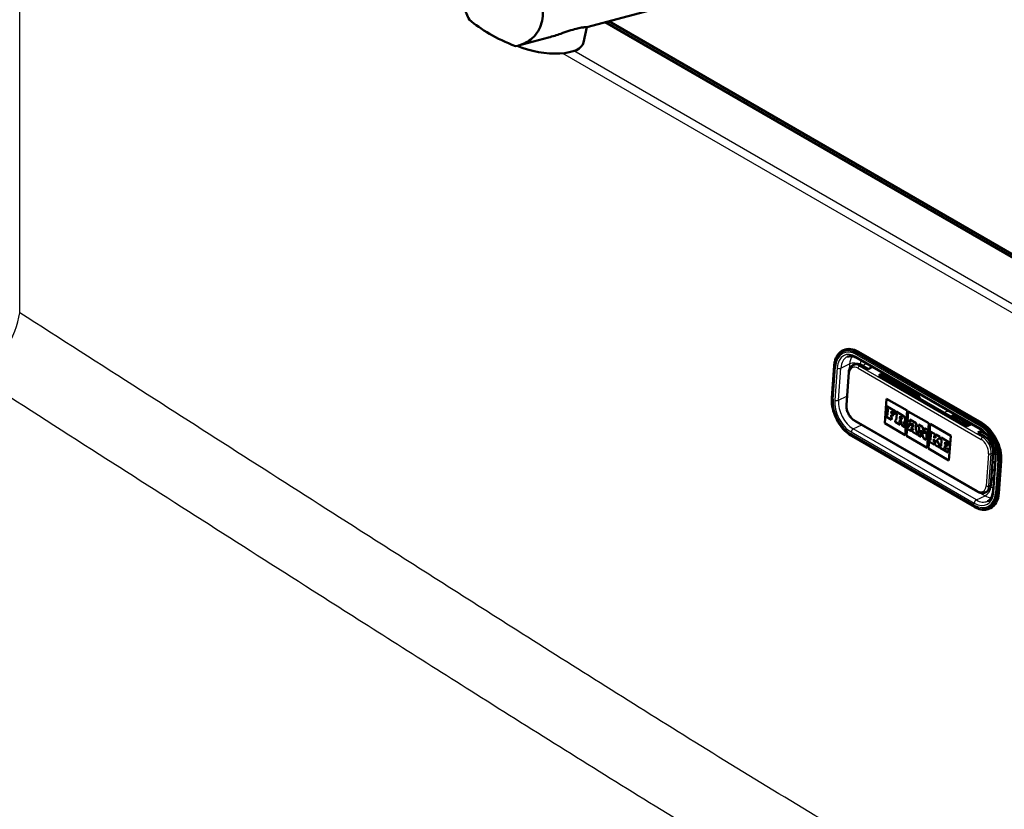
# Model space of a CAD drawing. Header units: millimetres. Extents: x 100 to 2000, y 93 to 2870.
# Tile 6 of 9: x 1158 to 1418, y 1597 to 1805. Entities that reach past the tile are written whole.
import ezdxf

# ---------------------------------------------------------------- set-up
doc = ezdxf.new("R2010")
doc.units = ezdxf.units.MM
doc.header["$LTSCALE"] = 10
doc.layers.add('Visible Edges(ISO)', color=7, linetype='Continuous', lineweight=50)
doc.layers.add('Visible Tangent Edges(ISO)', color=7, linetype='Continuous', lineweight=25)

msp = doc.modelspace()

# ---------------------------------------------------------------- linework, layer by layer
at = {"layer": 'Visible Edges(ISO)'}
for p, q in [((1434.27, 1836.8), (1308.15, 1803.01)), ((1314.01, 1804.58), (1666.53, 1601.05)), ((1307.34, 1799.02), (1308.16, 1803.01)), ((1666.18, 1600.44), (1313.04, 1804.32)), ((1298.05, 1800.3), (1290.1, 1798.17)), ((1375.73, 1717.63), (1375.98, 1717.75)), ((1412.44, 1698.54), (1379.91, 1717.32)), ((1372.87, 1705.15), (1373.49, 1713.64)), ((1378.44, 1713.75), (1378.94, 1713.99)), ((1379.55, 1715.64), (1412.08, 1696.86)), ((1382.42, 1712.78), (1380.66, 1713.8)), ((1377.33, 1711.85), (1376.71, 1703.36)), ((1383.57, 1713.32), (1382.42, 1712.78)), ((1385.25, 1711.15), (1386.4, 1711.69)), ((1408.59, 1697.67), (1385.25, 1711.15)), ((1386.71, 1711.51), (1385.56, 1710.97)), ((1386.3, 1711.32), (1394.67, 1706.49)), ((1386.83, 1698.45), (1387.3, 1704.93)), ((1386.84, 1698.45), (1387.31, 1704.93)), ((1387.3, 1704.93), (1392.74, 1701.79)), ((1387.36, 1700.72), (1387.31, 1700.13)), ((1387.56, 1700.61), (1387.36, 1700.72)), ((1387.56, 1700.6), (1387.36, 1700.72)), ((1387.36, 1700.72), (1387.36, 1700.72)), ((1387.51, 1702.85), (1387.47, 1702.3)), ((1387.47, 1702.3), (1387.68, 1702.18)), ((1387.51, 1702.85), (1387.52, 1702.86)), ((1389.63, 1701.63), (1387.51, 1702.85)), ((1389.64, 1701.63), (1387.52, 1702.86)), ((1387.68, 1702.18), (1387.56, 1700.6)), ((1388.5, 1700.06), (1388.54, 1700.62)), ((1388.5, 1700.06), (1388.54, 1700.61)), ((1388.54, 1700.62), (1388.98, 1700.36)), ((1388.57, 1701.09), (1388.61, 1701.64)), ((1389.02, 1700.83), (1388.57, 1701.09)), ((1388.57, 1701.09), (1388.58, 1701.09)), ((1388.58, 1701.09), (1388.62, 1701.64)), ((1389.02, 1700.83), (1388.58, 1701.09)), ((1388.61, 1701.64), (1389.1, 1701.36)), ((1388.98, 1700.36), (1389.02, 1700.83)), ((1388.98, 1700.36), (1388.99, 1700.36)), ((1388.99, 1700.36), (1389.02, 1700.83)), ((1389.02, 1700.83), (1389.02, 1700.83)), ((1389.1, 1701.36), (1389.08, 1701.09)), ((1389.08, 1701.09), (1389.57, 1700.8)), ((1389.57, 1700.8), (1389.63, 1701.63)), ((1389.57, 1700.8), (1389.58, 1700.8)), ((1389.58, 1700.8), (1389.64, 1701.63)), ((1389.63, 1701.63), (1389.64, 1701.63)), ((1389.82, 1701.52), (1389.78, 1700.97)), ((1389.78, 1700.97), (1390.02, 1700.83)), ((1391.68, 1700.44), (1389.82, 1701.52)), ((1389.82, 1701.52), (1389.83, 1701.52)), ((1391.69, 1700.45), (1389.83, 1701.52)), ((1390.02, 1700.83), (1389.9, 1699.25)), ((1392.74, 1701.79), (1392.27, 1695.31)), ((1392.6, 1695.12), (1393.07, 1701.6)), ((1392.6, 1695.12), (1393.07, 1701.6)), ((1393.07, 1701.6), (1398.51, 1698.46)), ((1405.16, 1700.43), (1409.32, 1698.03)), ((1378.9, 1699.12), (1411.42, 1680.34)), ((1392.27, 1695.31), (1386.83, 1698.45)), ((1386.83, 1698.45), (1386.84, 1698.45)), ((1392.27, 1695.32), (1386.84, 1698.45)), ((1387.31, 1700.13), (1388.66, 1699.35)), ((1388.71, 1699.95), (1388.5, 1700.06)), ((1388.7, 1699.94), (1388.5, 1700.06)), ((1388.5, 1700.06), (1388.5, 1700.06)), ((1388.66, 1699.35), (1388.71, 1699.95)), ((1388.66, 1699.35), (1388.7, 1699.94)), ((1388.66, 1699.35), (1388.66, 1699.35)), ((1388.7, 1699.94), (1388.71, 1699.95)), ((1389.66, 1699.39), (1389.62, 1698.79)), ((1389.62, 1698.79), (1390.92, 1698.04)), ((1389.9, 1699.25), (1389.66, 1699.39)), ((1389.66, 1699.39), (1389.67, 1699.39)), ((1389.9, 1699.26), (1389.67, 1699.39)), ((1390.76, 1698.75), (1390.8, 1699.32)), ((1390.76, 1698.75), (1390.77, 1698.76)), ((1390.97, 1698.63), (1390.76, 1698.75)), ((1390.77, 1698.76), (1390.81, 1699.32)), ((1390.97, 1698.64), (1390.77, 1698.76)), ((1390.8, 1699.32), (1391.1, 1699.15)), ((1390.83, 1699.72), (1390.87, 1700.34)), ((1391.09, 1699.56), (1390.83, 1699.72)), ((1390.83, 1699.72), (1390.84, 1699.72)), ((1390.84, 1699.72), (1390.88, 1700.33)), ((1391.1, 1699.57), (1390.84, 1699.72)), ((1390.87, 1700.34), (1391.14, 1700.19)), ((1390.92, 1698.04), (1390.97, 1698.63)), ((1390.92, 1698.04), (1390.93, 1698.05)), ((1390.93, 1698.05), (1390.97, 1698.64)), ((1390.97, 1698.63), (1390.97, 1698.64)), ((1391.1, 1699.15), (1391.45, 1697.74)), ((1392.08, 1697.99), (1391.85, 1698.88)), ((1392.09, 1698), (1391.86, 1698.88)), ((1392, 1698.91), (1392.01, 1698.92)), ((1392.08, 1697.99), (1392.09, 1698)), ((1392.29, 1697.87), (1392.08, 1697.99)), ((1392.29, 1697.88), (1392.09, 1698)), ((1392.24, 1697.28), (1392.29, 1697.87)), ((1392.25, 1697.28), (1392.29, 1697.88)), ((1392.29, 1697.87), (1392.29, 1697.88)), ((1393.62, 1698.75), (1393.09, 1697.41)), ((1393.48, 1699.41), (1393.44, 1698.86)), ((1393.44, 1698.86), (1393.62, 1698.75)), ((1395.15, 1698.45), (1393.48, 1699.41)), ((1395.14, 1698.45), (1393.48, 1699.41)), ((1393.48, 1699.41), (1393.48, 1699.41)), ((1393.92, 1697.66), (1394.19, 1698.45)), ((1393.93, 1697.67), (1394.19, 1698.44)), ((1394.19, 1698.45), (1394.31, 1697.44)), ((1395.21, 1696.19), (1394.92, 1698)), ((1394.92, 1698), (1395.1, 1697.9)), ((1395.21, 1696.19), (1394.93, 1698)), ((1395.1, 1697.9), (1395.14, 1698.45)), ((1395.1, 1697.9), (1395.11, 1697.9)), ((1395.11, 1697.9), (1395.15, 1698.45)), ((1395.14, 1698.45), (1395.15, 1698.45)), ((1395.74, 1698.1), (1395.7, 1697.55)), ((1396.78, 1697.51), (1395.74, 1698.11)), ((1395.74, 1698.1), (1395.74, 1698.11)), ((1396.77, 1697.51), (1395.74, 1698.1)), ((1398.51, 1698.46), (1398.03, 1691.98)), ((1398.36, 1691.79), (1398.83, 1698.27)), ((1398.37, 1691.79), (1398.84, 1698.27)), ((1398.83, 1698.27), (1404.27, 1695.13)), ((1408.59, 1697.67), (1409.73, 1698.22)), ((1391.45, 1697.74), (1392.24, 1697.28)), ((1392.24, 1697.28), (1392.25, 1697.28)), ((1392.94, 1697.5), (1392.89, 1696.9)), ((1392.89, 1696.9), (1393.88, 1696.33)), ((1393.09, 1697.41), (1392.94, 1697.5)), ((1393.09, 1697.41), (1392.94, 1697.5)), ((1392.94, 1697.5), (1392.94, 1697.5)), ((1393.71, 1697.05), (1393.8, 1697.28)), ((1393.93, 1696.93), (1393.71, 1697.05)), ((1393.71, 1697.05), (1393.72, 1697.05)), ((1393.72, 1697.05), (1393.8, 1697.28)), ((1393.93, 1696.93), (1393.72, 1697.05)), ((1393.8, 1697.28), (1394.36, 1696.95)), ((1393.88, 1696.33), (1393.93, 1696.93)), ((1393.88, 1696.33), (1393.89, 1696.34)), ((1393.89, 1696.34), (1393.93, 1696.93)), ((1393.92, 1697.66), (1393.93, 1697.67)), ((1394.31, 1697.44), (1393.92, 1697.66)), ((1394.31, 1697.45), (1393.93, 1697.67)), ((1393.93, 1696.93), (1393.93, 1696.93)), ((1394.17, 1696.78), (1394.13, 1696.19)), ((1394.13, 1696.19), (1395.37, 1695.48)), ((1394.17, 1696.78), (1394.18, 1696.79)), ((1394.4, 1696.65), (1394.17, 1696.78)), ((1394.4, 1696.66), (1394.18, 1696.79)), ((1394.36, 1696.95), (1394.4, 1696.65)), ((1395.42, 1696.07), (1395.21, 1696.19)), ((1395.41, 1696.07), (1395.21, 1696.19)), ((1395.21, 1696.19), (1395.21, 1696.19)), ((1395.37, 1695.48), (1395.42, 1696.07)), ((1395.37, 1695.48), (1395.41, 1696.07)), ((1395.37, 1695.48), (1395.37, 1695.48)), ((1395.41, 1696.07), (1395.42, 1696.07)), ((1395.58, 1695.97), (1395.54, 1695.38)), ((1395.54, 1695.38), (1396.46, 1694.84)), ((1395.8, 1695.84), (1395.58, 1695.97)), ((1395.58, 1695.97), (1395.59, 1695.97)), ((1395.8, 1695.85), (1395.59, 1695.97)), ((1395.7, 1697.55), (1395.92, 1697.43)), ((1395.92, 1697.43), (1395.8, 1695.84)), ((1396.32, 1695.54), (1396.39, 1696.59)), ((1396.32, 1695.54), (1396.33, 1695.55)), ((1396.5, 1695.44), (1396.32, 1695.54)), ((1396.33, 1695.55), (1396.4, 1696.57)), ((1396.51, 1695.44), (1396.33, 1695.55)), ((1396.39, 1696.59), (1397.09, 1694.48)), ((1396.46, 1694.84), (1396.5, 1695.44)), ((1396.47, 1694.85), (1396.51, 1695.44)), ((1396.5, 1695.44), (1396.51, 1695.44)), ((1397.38, 1695.66), (1396.77, 1697.51)), ((1396.77, 1697.51), (1396.78, 1697.51)), ((1397.38, 1695.68), (1396.78, 1697.51)), ((1397.3, 1697.2), (1397.26, 1696.65)), ((1397.26, 1696.65), (1397.45, 1696.54)), ((1398.21, 1696.68), (1397.3, 1697.2)), ((1397.3, 1697.2), (1397.31, 1697.2)), ((1398.21, 1696.68), (1397.31, 1697.2)), ((1397.45, 1696.54), (1397.38, 1695.66)), ((1397.76, 1694.1), (1397.92, 1696.27)), ((1397.76, 1694.1), (1397.92, 1696.27)), ((1397.92, 1696.27), (1398.17, 1696.13)), ((1398.17, 1696.13), (1398.21, 1696.68)), ((1398.17, 1696.13), (1398.21, 1696.68)), ((1398.17, 1696.13), (1398.17, 1696.13)), ((1398.21, 1696.68), (1398.21, 1696.68)), ((1398.86, 1696.3), (1398.82, 1695.75)), ((1398.82, 1695.75), (1399.05, 1695.62)), ((1400.12, 1695.58), (1398.86, 1696.31)), ((1398.86, 1696.3), (1398.86, 1696.31)), ((1400.11, 1695.58), (1398.86, 1696.3)), ((1399.05, 1695.62), (1398.94, 1694.03)), ((1400.07, 1695.03), (1400.11, 1695.58)), ((1400.08, 1695.03), (1400.12, 1695.58)), ((1400.11, 1695.58), (1400.12, 1695.58)), ((1400.29, 1695.48), (1400.25, 1694.93)), ((1401.35, 1694.87), (1400.29, 1695.48)), ((1401.35, 1694.87), (1400.29, 1695.48)), ((1400.29, 1695.48), (1400.29, 1695.48)), ((1412.53, 1696.57), (1411.42, 1696.04)), ((1413.18, 1695.02), (1411.42, 1696.04)), ((1411.73, 1695.86), (1412.8, 1696.37)), ((1412.46, 1696.21), (1413.72, 1695.49)), ((1410.55, 1676.35), (1378.02, 1695.13)), ((1398.03, 1691.98), (1392.6, 1695.12)), ((1398.04, 1691.99), (1392.6, 1695.12)), ((1392.6, 1695.12), (1392.6, 1695.12)), ((1396.46, 1694.84), (1396.47, 1694.85)), ((1397.09, 1694.48), (1397.76, 1694.1)), ((1397.76, 1694.1), (1397.76, 1694.1)), ((1398.7, 1694.17), (1398.66, 1693.58)), ((1398.66, 1693.58), (1399.91, 1692.85)), ((1398.94, 1694.03), (1398.7, 1694.17)), ((1398.7, 1694.17), (1398.71, 1694.17)), ((1398.94, 1694.04), (1398.71, 1694.17)), ((1399.78, 1693.55), (1399.83, 1694.21)), ((1399.78, 1693.55), (1399.79, 1693.55)), ((1399.96, 1693.44), (1399.78, 1693.55)), ((1399.79, 1693.55), (1399.83, 1694.19)), ((1399.96, 1693.45), (1399.79, 1693.55)), ((1399.83, 1694.21), (1400.27, 1693.26)), ((1399.85, 1694.54), (1399.9, 1695.13)), ((1400.39, 1694.85), (1399.85, 1694.54)), ((1399.86, 1694.54), (1399.9, 1695.13)), ((1399.9, 1695.13), (1400.07, 1695.03)), ((1399.91, 1692.85), (1399.96, 1693.44)), ((1399.91, 1692.85), (1399.92, 1692.85)), ((1399.92, 1692.85), (1399.96, 1693.45)), ((1399.96, 1693.44), (1399.96, 1693.45)), ((1400.07, 1695.03), (1400.08, 1695.03)), ((1400.13, 1693.34), (1400.09, 1692.75)), ((1400.09, 1692.75), (1401.3, 1692.05)), ((1400.13, 1693.34), (1400.14, 1693.35)), ((1400.27, 1693.26), (1400.13, 1693.34)), ((1400.27, 1693.27), (1400.14, 1693.35)), ((1400.25, 1694.93), (1400.39, 1694.85)), ((1400.59, 1694.11), (1401.12, 1694.42)), ((1400.59, 1694.1), (1401.12, 1694.42)), ((1401.2, 1692.74), (1400.59, 1694.11)), ((1400.59, 1694.1), (1400.59, 1694.11)), ((1401.19, 1692.73), (1400.59, 1694.1)), ((1401.12, 1694.42), (1401.31, 1694.32)), ((1401.19, 1692.73), (1401.2, 1692.74)), ((1401.34, 1692.65), (1401.19, 1692.73)), ((1401.35, 1692.65), (1401.2, 1692.74)), ((1401.3, 1692.06), (1401.35, 1692.65)), ((1401.3, 1692.05), (1401.34, 1692.65)), ((1401.31, 1694.32), (1401.35, 1694.87)), ((1401.31, 1694.32), (1401.35, 1694.87)), ((1401.31, 1694.32), (1401.31, 1694.32)), ((1401.34, 1692.65), (1401.35, 1692.65)), ((1401.35, 1694.87), (1401.35, 1694.87)), ((1401.7, 1694.66), (1401.66, 1694.11)), ((1401.66, 1694.11), (1401.87, 1693.99)), ((1403.8, 1693.46), (1401.7, 1694.67)), ((1401.7, 1694.66), (1401.7, 1694.67)), ((1403.79, 1693.46), (1401.7, 1694.66)), ((1401.87, 1693.99), (1401.76, 1692.4)), ((1402.72, 1692.92), (1402.77, 1693.47)), ((1402.72, 1692.92), (1402.73, 1692.92)), ((1403.17, 1692.66), (1402.72, 1692.92)), ((1402.73, 1692.92), (1402.77, 1693.47)), ((1403.18, 1692.66), (1402.73, 1692.92)), ((1402.77, 1693.47), (1403.25, 1693.19)), ((1403.14, 1692.19), (1403.18, 1692.66)), ((1403.14, 1692.19), (1403.17, 1692.66)), ((1403.17, 1692.66), (1403.18, 1692.66)), ((1403.25, 1693.19), (1403.23, 1692.91)), ((1403.23, 1692.91), (1403.73, 1692.63)), ((1403.73, 1692.63), (1403.79, 1693.46)), ((1403.73, 1692.63), (1403.74, 1692.63)), ((1403.74, 1692.63), (1403.8, 1693.46)), ((1403.79, 1693.46), (1403.8, 1693.46)), ((1404.27, 1695.13), (1403.8, 1688.65)), ((1403.8, 1688.65), (1398.36, 1691.79)), ((1398.36, 1691.79), (1398.37, 1691.79)), ((1403.8, 1688.66), (1398.37, 1691.79)), ((1401.3, 1692.05), (1401.3, 1692.06)), ((1401.54, 1692.53), (1401.5, 1691.94)), ((1401.5, 1691.94), (1403.59, 1690.73)), ((1401.76, 1692.4), (1401.54, 1692.53)), ((1401.54, 1692.53), (1401.55, 1692.53)), ((1401.76, 1692.41), (1401.55, 1692.53)), ((1402.65, 1691.89), (1402.69, 1692.45)), ((1403.14, 1691.61), (1402.65, 1691.89)), ((1402.65, 1691.89), (1402.66, 1691.89)), ((1402.66, 1691.89), (1402.7, 1692.44)), ((1403.14, 1691.61), (1402.66, 1691.89)), ((1402.69, 1692.45), (1403.14, 1692.19)), ((1403.14, 1692.19), (1403.14, 1692.19)), ((1403.16, 1691.88), (1403.14, 1691.61)), ((1403.66, 1691.6), (1403.16, 1691.89)), ((1403.16, 1691.88), (1403.16, 1691.89)), ((1403.65, 1691.6), (1403.16, 1691.88)), ((1403.59, 1690.73), (1403.65, 1691.6)), ((1403.59, 1690.73), (1403.6, 1690.73)), ((1403.6, 1690.73), (1403.66, 1691.6)), ((1403.65, 1691.6), (1403.66, 1691.6)), ((1414.83, 1682.13), (1415.44, 1690.62)), ((1415.27, 1688.32), (1415.97, 1687.99)), ((1416.06, 1689.1), (1415.44, 1680.61)), ((1416.99, 1679.99), (1417.6, 1688.48)), ((1415.13, 1686.26), (1415.82, 1685.86)), ((1413.36, 1680.16), (1413.86, 1680.4)), ((1414.52, 1675.92), (1414.77, 1676.04))]:
    msp.add_line(p, q, dxfattribs=at)
for centre, major_axis, ratio, start_param, end_param in [((1307.24, 1807.93), (34.9, -6.53), 0.410754, 3.755836, 4.251629), ((1295.58, 1801.43), (11.76, -2.41), 0.408248, 4.278356, 6.283185), ((1379.42, 1710.53), (-3.44, 7.22), 0.625473, 5.545399, 6.283185), ((1380.44, 1710.83), (-1.51, 3.16), 0.625473, 5.545399, 6.283185), ((1391.63, 1699.7), (0.376, -0.789), 0.625473, 5.998819, 8.686991), ((1391.64, 1699.71), (0.376, -0.789), 0.625473, 0, 2.403806), ((1405.73, 1698.76), (-0.86, 1.81), 0.625473, 0.0267, 0.510855), ((1402.88, 1700.8), (-1.5, 2.6), 0.57735, 3.994796, 4.298698), ((1391.11, 1699.88), (0.157, -0.331), 0.625473, 5.545399, 8.686991), ((1391.12, 1699.88), (0.157, -0.331), 0.625473, 5.545399, 6.26615), ((1402.81, 1700.76), (2, -3.46), 0.57735, 0.861286, 1.104427), ((1411.95, 1691.75), (-3.44, 7.22), 0.625473, 3.974602, 5.545399), ((1412.97, 1692.05), (-1.51, 3.16), 0.625473, 3.974602, 5.545399), ((1412.35, 1683.56), (1.51, -3.16), 0.625473, 0, 0.83301), ((1411.33, 1683.26), (3.44, -7.22), 0.625473, 0, 0.83301)]:
    msp.add_ellipse(centre, major_axis=major_axis, ratio=ratio, start_param=start_param, end_param=end_param, dxfattribs=at)
for points, knots in [([(1277.18, 1805.01), (1276.62, 1806.05), (1276.15, 1807.15), (1275.44, 1809.16), (1275.16, 1810.12), (1274.68, 1812.1), (1274.49, 1813.11), (1274.19, 1815.09), (1274.09, 1816.07), (1273.95, 1817.93), (1273.92, 1818.8), (1273.92, 1820.47), (1273.96, 1821.3), (1274.11, 1822.82), (1274.23, 1823.5), (1274.71, 1825.29), (1275.22, 1826.12), (1276.24, 1826.83), (1276.67, 1827), (1277.18, 1827.06)], [3.250189, 3.250189, 3.250189, 3.250189, 3.606455, 3.606455, 3.897837, 3.897837, 4.18922, 4.18922, 4.480602, 4.480602, 4.771985, 4.771985, 5.094237, 5.094237, 5.41649, 5.41649, 6.060995, 6.060995, 6.40245, 6.40245, 6.40245, 6.40245]), ([(1289.32, 1820.05), (1290.17, 1819.2), (1290.98, 1818.33), (1293.05, 1815.83), (1294.3, 1813.98), (1295.62, 1811.15), (1295.96, 1810.2), (1296.43, 1808.33), (1296.55, 1807.4), (1296.55, 1806.53), (1296.55, 1805.73), (1296.45, 1804.93), (1296.04, 1803.4), (1295.72, 1802.66), (1294.9, 1801.32), (1294.4, 1800.71), (1293.25, 1799.67), (1292.62, 1799.24), (1291.16, 1798.48), (1290.26, 1798.17), (1289.32, 1798)], [-1.630466, -1.630466, -1.630466, -1.630466, -1.289011, -1.289011, -0.644505, -0.644505, -0.322253, -0.322253, 0, 0, 0, 0.291382, 0.291382, 0.582765, 0.582765, 0.874147, 0.874147, 1.16553, 1.16553, 1.521796, 1.521796, 1.521796, 1.521796]), ([(1298.05, 1800.31), (1299.14, 1800.6), (1300.24, 1800.95), (1302.04, 1801.57), (1302.78, 1801.83), (1304.14, 1802.28), (1304.77, 1802.48), (1305.32, 1802.63), (1305.86, 1802.77), (1306.34, 1802.87), (1307.13, 1802.99), (1307.44, 1803.01), (1307.97, 1803.02), (1308.13, 1803.01), (1308.15, 1803.01)], [-0.807034, -0.807034, -0.807034, -0.807034, -0.481393, -0.481393, -0.240697, -0.240697, 0, 0, 0, 0.240697, 0.240697, 0.481393, 0.481393, 0.807034, 0.807034, 0.807034, 0.807034]), ([(1373.49, 1713.64), (1373.51, 1714.02), (1373.57, 1714.38), (1373.73, 1715.07), (1373.83, 1715.39), (1374.09, 1715.99), (1374.25, 1716.27), (1374.6, 1716.76), (1374.8, 1716.98), (1375.24, 1717.36), (1375.48, 1717.51), (1375.73, 1717.63)], [0, 0, 0, 0, 0.1666019, 0.1666019, 0.3332039, 0.3332039, 0.4998058, 0.4998058, 0.6664078, 0.6664078, 0.8330097, 0.8330097, 0.8330097, 0.8330097]), ([(1376.91, 1715.98), (1377.04, 1716.04), (1377.19, 1716.09), (1377.49, 1716.16), (1377.66, 1716.17), (1378, 1716.17), (1378.18, 1716.15), (1378.55, 1716.08), (1378.75, 1716.02), (1379.14, 1715.86), (1379.35, 1715.76), (1379.55, 1715.64)], [0.8330097, 0.8330097, 0.8330097, 0.8330097, 0.980567, 0.980567, 1.1281244, 1.1281244, 1.2756817, 1.2756817, 1.423239, 1.423239, 1.5707963, 1.5707963, 1.5707963, 1.5707963]), ([(1378.44, 1713.75), (1378.31, 1713.69), (1378.18, 1713.61), (1377.96, 1713.41), (1377.85, 1713.3), (1377.68, 1713.06), (1377.61, 1712.92), (1377.48, 1712.64), (1377.43, 1712.49), (1377.36, 1712.18), (1377.34, 1712.02), (1377.33, 1711.85)], [2.3085829, 2.3085829, 2.3085829, 2.3085829, 2.4751849, 2.4751849, 2.6417868, 2.6417868, 2.8083888, 2.8083888, 2.9749907, 2.9749907, 3.1415927, 3.1415927, 3.1415927, 3.1415927]), ([(1395.87, 1705.02), (1395.83, 1705.11), (1395.78, 1705.21), (1395.62, 1705.5), (1395.5, 1705.68), (1395.25, 1706), (1395.12, 1706.13), (1394.88, 1706.35), (1394.77, 1706.43), (1394.67, 1706.49), (1394.67, 1706.49), (1394.67, 1706.49)], [3.844746, 3.844746, 3.844746, 3.844746, 3.9685603, 3.9685603, 4.2243746, 4.2243746, 4.4737795, 4.4737795, 4.7112197, 4.7112197, 4.712389, 4.712389, 4.712389, 4.712389]), ([(1378.02, 1695.13), (1377.43, 1695.47), (1376.84, 1695.92), (1375.75, 1697.01), (1375.24, 1697.65), (1374.35, 1699.03), (1373.96, 1699.78), (1373.35, 1701.32), (1373.13, 1702.12), (1372.86, 1703.68), (1372.82, 1704.44), (1372.87, 1705.15)], [4.712389, 4.712389, 4.712389, 4.712389, 5.026548, 5.026548, 5.340708, 5.340708, 5.654867, 5.654867, 5.969026, 5.969026, 6.283185, 6.283185, 6.283185, 6.283185]), ([(1376.71, 1703.36), (1376.69, 1703.05), (1376.71, 1702.73), (1376.82, 1702.07), (1376.91, 1701.74), (1377.17, 1701.09), (1377.33, 1700.78), (1377.7, 1700.2), (1377.91, 1699.94), (1378.38, 1699.47), (1378.63, 1699.28), (1378.9, 1699.12)], [3.141593, 3.141593, 3.141593, 3.141593, 3.455752, 3.455752, 3.769911, 3.769911, 4.08407, 4.08407, 4.39823, 4.39823, 4.712389, 4.712389, 4.712389, 4.712389]), ([(1404.83, 1700.55), (1404.83, 1700.55), (1404.83, 1700.55), (1404.84, 1700.55), (1404.85, 1700.55), (1404.91, 1700.54), (1404.95, 1700.53), (1405.04, 1700.49), (1405.09, 1700.47), (1405.16, 1700.43)], [1.0741745, 1.0741745, 1.0741745, 1.0741745, 1.1281244, 1.1281244, 1.2756817, 1.2756817, 1.423239, 1.423239, 1.5707963, 1.5707963, 1.5707963, 1.5707963]), ([(1412.08, 1696.86), (1412.5, 1696.62), (1412.93, 1696.29), (1413.75, 1695.49), (1414.13, 1695.02), (1414.83, 1693.98), (1415.13, 1693.41), (1415.62, 1692.23), (1415.8, 1691.62), (1416.04, 1690.43), (1416.09, 1689.86), (1416.06, 1689.25), (1416.06, 1689.17), (1416.06, 1689.1)], [1.570796, 1.570796, 1.570796, 1.570796, 1.87489, 1.87489, 2.179173, 2.179173, 2.48542, 2.48542, 2.792121, 2.792121, 3.097411, 3.097411, 3.141593, 3.141593, 3.141593, 3.141593]), ([(1411.42, 1680.34), (1411.55, 1680.27), (1411.67, 1680.21), (1411.93, 1680.11), (1412.06, 1680.07), (1412.33, 1680.01), (1412.46, 1680), (1412.73, 1680), (1412.86, 1680.01), (1413.12, 1680.07), (1413.24, 1680.11), (1413.36, 1680.16)], [4.712389, 4.712389, 4.712389, 4.712389, 4.8599463, 4.8599463, 5.0075036, 5.0075036, 5.1550609, 5.1550609, 5.3026183, 5.3026183, 5.4501756, 5.4501756, 5.4501756, 5.4501756]), ([(1415.44, 1680.61), (1415.42, 1680.33), (1415.38, 1680.06), (1415.26, 1679.56), (1415.19, 1679.33), (1415.01, 1678.92), (1414.91, 1678.73), (1414.67, 1678.41), (1414.55, 1678.27), (1414.28, 1678.04), (1414.13, 1677.95), (1413.98, 1677.88)], [3.1415927, 3.1415927, 3.1415927, 3.1415927, 3.3081946, 3.3081946, 3.4747965, 3.4747965, 3.6413985, 3.6413985, 3.8080004, 3.8080004, 3.9746024, 3.9746024, 3.9746024, 3.9746024]), ([(1414.52, 1675.92), (1414.3, 1675.81), (1414.06, 1675.73), (1413.56, 1675.62), (1413.3, 1675.6), (1412.77, 1675.6), (1412.5, 1675.63), (1411.95, 1675.75), (1411.67, 1675.83), (1411.11, 1676.05), (1410.83, 1676.19), (1410.55, 1676.35)], [3.9746024, 3.9746024, 3.9746024, 3.9746024, 4.1221597, 4.1221597, 4.269717, 4.269717, 4.4172743, 4.4172743, 4.5648317, 4.5648317, 4.712389, 4.712389, 4.712389, 4.712389])]:
    msp.add_open_spline(points, degree=3, knots=knots, dxfattribs=at)
at = {"layer": 'Visible Tangent Edges(ISO)'}
for p, q in [((1158.42, 1727.64), (1158.42, 1878.9)), ((1640.25, 1603.06), (1304.77, 1796.75)), ((1301.77, 1796.14), (1639.19, 1601.33)), ((1411.94, 1697.24), (1379.41, 1716.01)), ((1379.45, 1716.54), (1411.97, 1697.76)), ((1379.51, 1716.85), (1379.6, 1717.12)), ((1412.04, 1698.08), (1379.51, 1716.85)), ((1379.6, 1717.12), (1412.12, 1698.34)), ((1379.67, 1717.2), (1379.91, 1717.32)), ((1412.19, 1698.42), (1379.67, 1717.2)), ((1372.88, 1705.13), (1373.5, 1713.62)), ((1373.62, 1713.48), (1373, 1704.99)), ((1373.5, 1713.62), (1373.62, 1713.48)), ((1375.25, 1713.01), (1377.57, 1714.12)), ((1377.57, 1714.12), (1377.46, 1712.55)), ((1380.16, 1713.57), (1380.66, 1713.8)), ((1412.69, 1694.79), (1380.16, 1713.57)), ((1380.39, 1713.94), (1380.39, 1713.97)), ((1373.2, 1704.83), (1373.82, 1713.32)), ((1374.26, 1713.06), (1373.64, 1704.57)), ((1374.63, 1704.52), (1375.25, 1713.01)), ((1376.86, 1703.16), (1377.47, 1711.65)), ((1379.78, 1712.97), (1412.31, 1694.19)), ((1374.63, 1704.52), (1376.87, 1705.59)), ((1372.88, 1705.13), (1373, 1704.99)), ((1391.68, 1700.44), (1391.69, 1700.45)), ((1378.5, 1696.98), (1380.75, 1698.05)), ((1411.32, 1680.61), (1378.79, 1699.39)), ((1391.09, 1699.56), (1391.1, 1699.57)), ((1412.12, 1698.34), (1412.04, 1698.08)), ((1412.19, 1698.42), (1412.44, 1698.54)), ((1410.45, 1676.84), (1377.93, 1695.62)), ((1378, 1695.15), (1377.95, 1695.35)), ((1377.95, 1695.35), (1410.48, 1676.57)), ((1377.97, 1696.15), (1410.49, 1677.37)), ((1410.53, 1676.37), (1378, 1695.15)), ((1411.03, 1678.2), (1378.5, 1696.98)), ((1412.69, 1694.79), (1413.18, 1695.02)), ((1414.24, 1690.42), (1413.63, 1681.93)), ((1414.33, 1681.9), (1414.95, 1690.39)), ((1414.95, 1690.39), (1415.44, 1690.62)), ((1415.64, 1680.32), (1416.26, 1688.81)), ((1416.7, 1688.56), (1416.08, 1680.07)), ((1416.37, 1679.95), (1416.99, 1688.44)), ((1417.24, 1688.36), (1416.63, 1679.87)), ((1416.74, 1679.88), (1417.36, 1688.37)), ((1417.24, 1688.36), (1416.99, 1688.44)), ((1417.36, 1688.37), (1417.6, 1688.48)), ((1414.94, 1683.76), (1415.39, 1683.51)), ((1411.98, 1680.1), (1413.35, 1679.31)), ((1414.33, 1681.9), (1414.83, 1682.13)), ((1414.89, 1681.67), (1414.77, 1681.74)), ((1416.63, 1679.87), (1416.37, 1679.95)), ((1416.74, 1679.88), (1416.99, 1679.99)), ((1411.03, 1678.2), (1413.35, 1679.31)), ((1410.53, 1676.37), (1410.48, 1676.57))]:
    msp.add_line(p, q, dxfattribs=at)
for centre, major_axis, ratio, start_param, end_param in [((1147.85, 1722.61), (-8.1, -12.63), 0.549924, 0.825035, 2.295228), ((1379.04, 1710.35), (-3.3, 6.92), 0.625473, 5.545399, 7.116195), ((1379.11, 1710.38), (-3.41, 7.16), 0.625473, 5.545399, 7.116195), ((1379, 1710.33), (-3.15, 6.61), 0.625473, 5.545399, 7.116195), ((1379, 1710.33), (-2.88, 6.05), 0.625473, 5.545399, 7.116195), ((1379.49, 1710.56), (-2.58, 5.42), 0.625473, 0, 0.83301), ((1379.17, 1710.41), (-3.44, 7.22), 0.625473, 5.545399, 6.283185), ((1381.81, 1711.67), (-2.58, 5.42), 0.625473, 0.367316, 0.83301), ((1379.9, 1716.25), (-0.35, -0.606), 0.57735, 5.410521, 6.283185), ((1380.15, 1716.88), (0.5, 0.866), 0.57735, 1.919862, 2.268928), ((1379.66, 1717.12), (0.05, 0.0866), 0.57735, 0.698132, 1.919862), ((1373.59, 1713.64), (-0.0997, 0.0072), 0.524834, 0, 0.476319), ((1374.52, 1713.65), (-0.997, 0.072), 0.524834, 0.476319, 0.825385), ((1378.98, 1713.3), (1.99, -0.14), 0.524834, 0.825385, 2.396181), ((1379.95, 1710.59), (-1.51, 3.16), 0.625473, 5.545399, 6.283185), ((1380.13, 1713.14), (-0.25, -0.433), 0.57735, 3.839724, 5.410521), ((1383.22, 1712.34), (-1.72, 3.61), 0.625473, 0.491673, 0.83301), ((1382.81, 1711.7), (-1.12, 2.35), 0.625473, 5.997319, 6.731474), ((1384.09, 1714.44), (-0.8, -1.39), 0.57735, 5.587719, 6.12999), ((1374.75, 1713.3), (-0.698, 0.051), 0.524834, 0.825385, 2.396181), ((1377.83, 1711.82), (-0.499, 0.036), 0.524834, 0, 0.825385), ((1379.6, 1710.43), (-1.29, 2.71), 0.625473, 5.545399, 7.116195), ((1395.47, 1707.87), (-0.8, -1.39), 0.57735, 5.587719, 6.283185), ((1394.12, 1704.28), (-1.55, 3.25), 0.625473, 4.555564, 5.162261), ((1378.42, 1701.86), (3.3, -6.92), 0.625473, 3.974602, 5.545399), ((1378.49, 1701.89), (-3.41, 7.16), 0.625473, 0.83301, 2.403806), ((1372.97, 1705.15), (-0.0997, 0.0072), 0.524834, 0, 0.476319), ((1373.91, 1705.16), (0.997, -0.072), 0.524834, 3.617912, 3.966977), ((1378.38, 1701.84), (-3.15, 6.61), 0.625473, 0.83301, 2.403806), ((1378.38, 1701.84), (2.88, -6.05), 0.625473, 3.974602, 5.545399), ((1374.13, 1704.81), (-0.698, 0.051), 0.524834, 0.825385, 2.396181), ((1378.87, 1702.07), (-2.58, 5.42), 0.625473, 0.83301, 2.403806), ((1377.21, 1703.33), (-0.499, 0.036), 0.524834, 0, 0.825385), ((1378.98, 1701.94), (-1.29, 2.71), 0.625473, 0.83301, 2.403806), ((1404.61, 1698.22), (-1.55, 3.25), 0.625473, 5.928536, 6.535233), ((1405.96, 1701.82), (-0.8, -1.39), 0.57735, 5.587719, 6.283185), ((1379.15, 1699.56), (-0.25, -0.433), 0.57735, 5.410521, 6.283185), ((1402.81, 1700.76), (3.38, -5.85), 0.57735, 0.830341, 0.972349), ((1403.17, 1700.96), (-3.63, 6.28), 0.57735, 3.899851, 4.031259), ((1412.68, 1698.1), (0.5, 0.866), 0.57735, 1.919862, 2.268928), ((1411.52, 1691.55), (3.15, -6.61), 0.625473, 0.83301, 2.403806), ((1411.56, 1691.57), (-3.3, 6.92), 0.625473, 3.974602, 5.545399), ((1412.19, 1698.34), (0.05, 0.0866), 0.57735, 0.698132, 1.919862), ((1411.63, 1691.6), (3.41, -7.16), 0.625473, 0.83301, 2.403806), ((1411.7, 1691.63), (-3.44, 7.22), 0.625473, 3.974602, 5.545399), ((1378.63, 1695.95), (0.5, 0.866), 0.57735, 2.268928, 2.617994), ((1378.46, 1696.38), (0.35, 0.606), 0.57735, 0.698132, 2.268928), ((1378.07, 1695.21), (-0.05, -0.0866), 0.57735, 5.759587, 6.283185), ((1412.43, 1697.47), (-0.35, -0.606), 0.57735, 5.410521, 6.283185), ((1411.52, 1691.55), (-2.88, 6.05), 0.625473, 3.974602, 5.545399), ((1412.66, 1694.36), (0.25, 0.433), 0.57735, 0.698132, 2.268928), ((1412.12, 1691.65), (1.29, -2.71), 0.625473, 0.83301, 2.403806), ((1412.47, 1691.81), (-1.51, 3.16), 0.625473, 3.974602, 5.545399), ((1414.6, 1690.59), (0.499, -0.036), 0.524834, 3.966977, 5.537774), ((1416.75, 1689.05), (-0.698, 0.051), 0.524834, 0, 0.825385), ((1417.41, 1688.89), (0.997, -0.072), 0.524834, 3.966977, 4.316043), ((1417.29, 1688.41), (0.0997, -0.0072), 0.524834, 4.316043, 5.537774), ((1416.51, 1684.05), (0.8, 1.39), 0.57735, 1.560732, 2.268928), ((1415.55, 1685.72), (1.12, -2.35), 0.625473, 5.545399, 5.68242), ((1410.91, 1683.06), (3.15, -6.61), 0.625473, 5.545399, 7.116195), ((1410.95, 1683.08), (3.3, -6.92), 0.625473, 5.545399, 7.116195), ((1410.91, 1683.06), (2.88, -6.05), 0.625473, 5.545399, 7.116195), ((1411.02, 1683.11), (3.41, -7.16), 0.625473, 5.545399, 7.116195), ((1411.67, 1680.78), (-0.25, -0.433), 0.57735, 5.410521, 6.283185), ((1411.51, 1683.16), (1.29, -2.71), 0.625473, 5.545399, 7.116195), ((1413.48, 1681), (-1, -1.73), 0.57735, 0.698132, 2.268928), ((1411.86, 1683.32), (1.51, -3.16), 0.625473, 0, 0.83301), ((1413.98, 1682.1), (0.499, -0.036), 0.524834, 3.966977, 5.537774), ((1411.08, 1683.14), (3.44, -7.22), 0.625473, 0, 0.83301), ((1415.13, 1685.07), (-1.72, 3.61), 0.625473, 2.403806, 2.619254), ((1416.14, 1680.56), (-0.698, 0.051), 0.524834, 0, 0.825385), ((1416.79, 1680.4), (-0.997, 0.072), 0.524834, 0.825385, 1.174451), ((1416.67, 1679.92), (0.0997, -0.0072), 0.524834, 4.316043, 5.537774), ((1410.99, 1677.6), (0.35, 0.606), 0.57735, 0.698132, 2.268928), ((1411.4, 1683.29), (2.58, -5.42), 0.625473, 5.545399, 6.283185), ((1413.72, 1684.4), (2.58, -5.42), 0.625473, 5.545399, 5.915869), ((1411.16, 1677.18), (0.5, 0.866), 0.57735, 2.268928, 2.617994), ((1410.6, 1676.44), (-0.05, -0.0866), 0.57735, 5.759587, 6.283185)]:
    msp.add_ellipse(centre, major_axis=major_axis, ratio=ratio, start_param=start_param, end_param=end_param, dxfattribs=at)
for points, knots in [([(1516.48, 1514.62), (1509, 1518.5), (1501.52, 1522.38), (1479.62, 1533.77), (1465.2, 1541.31), (1439.94, 1554.69), (1429.09, 1560.5), (1407.98, 1572.05), (1397.71, 1577.8), (1378.98, 1588.62), (1370.51, 1593.63), (1353.6, 1603.83), (1345.15, 1609.01), (1321.01, 1623.98), (1305.33, 1633.87), (1275.88, 1652.54), (1262.11, 1661.3), (1228.99, 1682.43), (1209.65, 1694.81), (1179.68, 1714.01), (1169.05, 1720.82), (1158.42, 1727.64)], [-50.740884, -50.740884, -50.740884, -50.740884, -47.577055, -47.577055, -41.47574, -41.47574, -36.886509, -36.886509, -32.534723, -32.534723, -28.939338, -28.939338, -25.343952, -25.343952, -18.660477, -18.660477, -12.787686, -12.787686, -4.53549, -4.53549, 0, 0, 0, 0]), ([(1147.46, 1710.77), (1158.1, 1703.95), (1168.74, 1697.14), (1198.74, 1677.95), (1218.1, 1665.58), (1251.28, 1644.47), (1265.08, 1635.71), (1294.63, 1617.06), (1310.39, 1607.18), (1334.71, 1592.2), (1343.24, 1587), (1360.33, 1576.76), (1368.89, 1571.72), (1387.79, 1560.8), (1398.13, 1554.99), (1419.31, 1543.31), (1430.16, 1537.46), (1455.41, 1523.98), (1469.82, 1516.41), (1488.14, 1506.84), (1492.05, 1504.81), (1495.96, 1502.77)], [0, 0, 0, 0, 4.53549, 4.53549, 12.787686, 12.787686, 18.660477, 18.660477, 25.343952, 25.343952, 28.939338, 28.939338, 32.534723, 32.534723, 36.886509, 36.886509, 41.47574, 41.47574, 47.577055, 47.577055, 49.23111, 49.23111, 49.23111, 49.23111])]:
    msp.add_open_spline(points, degree=3, knots=knots, dxfattribs=at)

doc.saveas('drawing.dxf')
